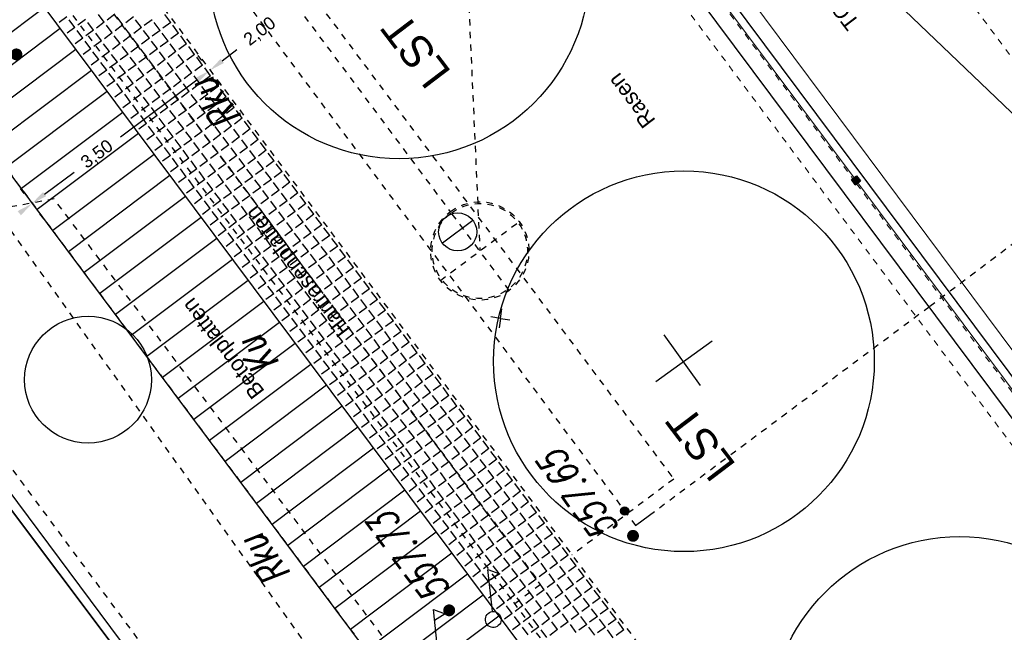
# Model space of a CAD drawing. Header units: metres. Extents: x 2 to 485, y 6 to 594.
# Tile 62 of 176: x 246.03 to 261.55, y 215.5 to 225.16. Entities that reach past the tile are written whole.
import ezdxf
from ezdxf.enums import TextEntityAlignment as Align

# ---------------------------------------------------------------- set-up
doc = ezdxf.new("R2010")
doc.units = ezdxf.units.M
doc.header["$LTSCALE"] = 0.0125
for name, pattern in [('237-14_Züricher Str._GL_3_RW_2014-11-28_bea$0$STRICHLINIE2', [9.525, 6.35, -3.175]), ('260241_A_bea$0$GESTRICHELT', [0.4, 0.2, -0.2]), ('260241_A_bea$0$PUNKTIERT', [0.2, 0, -0.2]), ('GESTRICHELT', [0.4, 0.2, -0.2]), ('GEWOFAG_Hof 3_141022_Grundriss_bea$0$AUSGEZOGEN', [0]), ('GEWOFAG_Hof 3_141022_Grundriss_bea$0$VERDECKT2_S2', [0.15, 0.1, -0.05])]:
    doc.linetypes.add(name, pattern=pattern)
for name, color, linetype in [('237-14_Züricher Str._GL_3_RW_2014-11-28_bea$0$_GRU_Regenwasser', 150, '237-14_Züricher Str._GL_3_RW_2014-11-28_bea$0$STRICHLINIE2'), ('237-14_Züricher Str._GL_3_RW_2014-11-28_bea$0$_GRU_Symbole', 51, 'Continuous'), ('260241_A_bea$0$B10_GEBAEUDE', 1, 'Continuous'), ('260241_A_bea$0$B13_GEB_ZUBEHOER', 12, 'Continuous'), ('260241_A_bea$0$B25_EINFASS_GEPKT', 7, '260241_A_bea$0$PUNKTIERT'), ('260241_A_bea$0$B28_VEINFASS_TXT', 5, 'Continuous'), ('260241_A_bea$0$B53_HAUPTHOEHEN', 4, 'Continuous'), ('260241_A_bea$0$B54_HOEHEN', 253, 'Continuous'), ('f_baum', 3, 'Continuous'), ('f_feuerwehr', 10, 'Continuous'), ('f_schraff', 251, 'Continuous'), ('f_text_100', 7, 'Continuous'), ('f_weg', 2, 'Continuous')]:
    doc.layers.add(name, color=color, linetype=linetype)
doc.layers.add('GEWOFAG_Hof 3_141022_Grundriss_bea$0$STANDARD', color=7, linetype='GEWOFAG_Hof 3_141022_Grundriss_bea$0$AUSGEZOGEN', lineweight=13)
doc.styles.add('260241_A_bea$0$ROMANS', font='ROMANS')
doc.styles.add('Arial', font='arial.ttf')

# ---------------------------------------------------------------- blocks, each defined once
blk = doc.blocks.new('GEWOFAG_Hof 3_141022_Grundriss_bea$0$COMPLEXOBJECT_25')
at = {"layer": 'GEWOFAG_Hof 3_141022_Grundriss_bea$0$STANDARD', "color": 250, "linetype": 'GEWOFAG_Hof 3_141022_Grundriss_bea$0$AUSGEZOGEN', "lineweight": 25}
for q in [(4462430.839, 5328249.15), (4462431.044, 5328249.095), (4462430.784, 5328248.945), (4462430.989, 5328248.89)]:
    blk.add_line((4462430.914, 5328249.02), q, dxfattribs=at)
blk = doc.blocks.new('260241_A_bea$0$HOEHENPKT_ZENTR')
at = {"const_width": 0.75}
blk.add_lwpolyline([(-0.375, 0, 1), (0.375, 0, 1)], format="xyb", close=True, dxfattribs=at)
blk = doc.blocks.new('260241_A_bea$0$Hoehenpunkt_einfach')
at = {"lineweight": -2}
blk.add_hatch(color=256, dxfattribs=at).paths.add_polyline_path([(0, 0.105, -1), (0, -0.105, -1)], flags=0)
blk.add_circle((0, 0), 0.105, dxfattribs=at)

msp = doc.modelspace()

# ---------------------------------------------------------------- hatches: boundary and pattern name
at = {"layer": 'GEWOFAG_Hof 3_141022_Grundriss_bea$0$STANDARD', "linetype": 'GEWOFAG_Hof 3_141022_Grundriss_bea$0$AUSGEZOGEN', "lineweight": 18}
msp.add_hatch(color=254, dxfattribs=at).paths.add_polyline_path([(259.198, 222.556), (259.278, 222.616), (259.218, 222.696), (259.138, 222.637)])

# ---------------------------------------------------------------- linework, layer by layer
at = {"color": 252}
for p, q in [((253.479, 215.835), (253.409, 216.494)), ((253.409, 216.494), (253.595, 216.425)), ((253.595, 216.425), (253.428, 216.319)), ((252.62, 215.202), (252.55, 215.861)), ((252.55, 215.861), (252.736, 215.792)), ((252.736, 215.792), (252.569, 215.686))]:
    msp.add_line(p, q, dxfattribs=at)
msp.add_ellipse((253.493, 215.703), major_axis=(0.0884, 0.0884), ratio=1, start_param=0.104596, end_param=6.387781, dxfattribs=at)
at = {"layer": '237-14_Züricher Str._GL_3_RW_2014-11-28_bea$0$_GRU_Regenwasser', "ltscale": 0.05}
for p, q in [((252.9, 229.96), (253.281, 221.512)), ((249.322, 226.813), (252.814, 222.131))]:
    msp.add_line(p, q, dxfattribs=at)
at = {"layer": '237-14_Züricher Str._GL_3_RW_2014-11-28_bea$0$_GRU_Symbole', "linetype": '237-14_Züricher Str._GL_3_RW_2014-11-28_bea$0$STRICHLINIE2', "ltscale": 0.05}
for p, q in [((253.744, 220.891), (252.817, 222.133)), ((252.66, 221.049), (253.902, 221.976))]:
    msp.add_line(p, q, dxfattribs=at)
at = {"layer": '237-14_Züricher Str._GL_3_RW_2014-11-28_bea$0$_GRU_Symbole'}
msp.add_line((253.172, 221.993), (252.691, 221.634), dxfattribs=at)
msp.add_circle((252.932, 221.813), 0.3, dxfattribs=at)
at = {"layer": '237-14_Züricher Str._GL_3_RW_2014-11-28_bea$0$_GRU_Symbole', "linetype": '237-14_Züricher Str._GL_3_RW_2014-11-28_bea$0$STRICHLINIE2', "ltscale": 0.05}
for major_axis, start_param, end_param in [((-0.698, 0.336), -0.48104, 5.802145), ((-0.501, 0.558), -0.090139, 6.193046)]:
    msp.add_ellipse((253.281, 221.512), major_axis=major_axis, ratio=1, start_param=start_param, end_param=end_param, dxfattribs=at)
at = {"layer": '260241_A_bea$0$B10_GEBAEUDE', "color": 7, "linetype": '260241_A_bea$0$GESTRICHELT'}
for p, q in [((245.17, 231.388), (255.735, 217.184)), ((260.371, 220.641), (269.125, 227.231)), ((255.952, 217.346), (260.371, 220.641))]:
    msp.add_line(p, q, dxfattribs=at)
at = {"layer": '260241_A_bea$0$B10_GEBAEUDE', "color": 7, "linetype": 'Continuous'}
msp.add_line((249.421, 212.743), (243.158, 221.069), dxfattribs=at)
at = {"layer": '260241_A_bea$0$B10_GEBAEUDE', "color": 252, "linetype": 'Continuous'}
msp.add_line((255.735, 217.184), (255.952, 217.346), dxfattribs=at)
at = {"layer": '260241_A_bea$0$B13_GEB_ZUBEHOER', "color": 7, "linetype": 'Continuous'}
msp.add_line((249.597, 212.724), (243.27, 221.209), dxfattribs=at)
at = {"layer": '260241_A_bea$0$B25_EINFASS_GEPKT', "color": 7, "linetype": '260241_A_bea$0$PUNKTIERT', "ltscale": 0.5}
for p, q in [((241.877, 232.77), (254.222, 216.282)), ((246.867, 225.222), (253.811, 215.974)), ((246.573, 222.332), (245.017, 222.045)), ((252.217, 214.814), (246.573, 222.332)), ((245.653, 222.163), (250.676, 215.12)), ((249.911, 212.673), (243.698, 221.067)), ((253.831, 215.956), (254.238, 216.261)), ((253.811, 215.974), (259.238, 208.692))]:
    msp.add_line(p, q, dxfattribs=at)
at = {"layer": 'f_baum', "ltscale": 0.5}
for p, q in [((256.757, 219.393), (256.187, 220.188)), ((256.052, 219.454), (256.942, 220.093))]:
    msp.add_line(p, q, dxfattribs=at)
for centre in [(252.01, 225.964), (256.497, 219.773), (260.842, 214.01)]:
    msp.add_circle(centre, 3, dxfattribs=at)
at = {"layer": 'f_baum'}
msp.add_circle((247.107, 219.483), 1, dxfattribs=at)
at = {"layer": 'f_feuerwehr', "linetype": 'GESTRICHELT'}
for p, q in [((248.708, 228.137), (256.336, 217.917)), ((246.387, 227.902), (260.831, 208.55)), ((244.3, 224.847), (258.562, 205.739)), ((256.336, 217.917), (254.733, 216.72))]:
    msp.add_line(p, q, dxfattribs=at)
at = {"layer": 'f_feuerwehr', "linetype": 'Continuous'}
for p, q in [((249.222, 224.508), (249.453, 224.685)), ((248.9, 224.514), (248.84, 224.594)), ((248.82, 224.204), (247.621, 223.306)), ((249.146, 224.197), (249.207, 224.118)), ((246.422, 222.408), (246.886, 222.755)), ((246.102, 222.418), (246.042, 222.498)), ((246.344, 222.099), (246.404, 222.019))]:
    msp.add_line(p, q, dxfattribs=at)
for points in [[(249.197, 224.541), (249.248, 224.475), (249.024, 224.356)], [(248.795, 224.237), (248.845, 224.17), (249.02, 224.354)], [(246.397, 222.441), (246.447, 222.375), (246.222, 222.258)], [(245.998, 222.14), (246.049, 222.074), (246.223, 222.258)]]:
    msp.add_solid(points, dxfattribs=at)
at = {"layer": 'f_schraff', "linetype": 'Continuous'}
for p, q in [((246.421, 225.349), (242.284, 222.241)), ((246.775, 225.203), (246.653, 225.111)), ((246.9, 225.035), (246.809, 225.157)), ((247.068, 225.16), (246.946, 225.069)), ((247.362, 225.117), (247.27, 225.239)), ((247.529, 225.243), (247.407, 225.151)), ((247.655, 225.075), (247.564, 225.197)), ((247.823, 225.2), (247.701, 225.109)), ((247.948, 225.032), (247.857, 225.154)), ((248.116, 225.157), (247.994, 225.066)), ((248.409, 225.115), (248.318, 225.237)), ((246.668, 225.018), (242.531, 221.91)), ((246.9, 225.035), (246.778, 224.944)), ((247.026, 224.867), (246.935, 224.989)), ((247.194, 224.992), (247.071, 224.901)), ((247.194, 224.992), (247.102, 225.114)), ((247.362, 225.117), (247.239, 225.026)), ((247.487, 224.949), (247.396, 225.072)), ((247.655, 225.075), (247.533, 224.984)), ((247.78, 224.907), (247.689, 225.029)), ((247.948, 225.032), (247.826, 224.941)), ((248.073, 224.864), (247.982, 224.986)), ((248.241, 224.989), (248.119, 224.898)), ((248.241, 224.989), (248.15, 225.112)), ((248.409, 225.115), (248.287, 225.024)), ((248.535, 224.947), (248.443, 225.069)), ((247.026, 224.867), (246.903, 224.776)), ((247.319, 224.824), (247.197, 224.733)), ((247.319, 224.824), (247.228, 224.946)), ((247.487, 224.949), (247.365, 224.858)), ((247.612, 224.781), (247.521, 224.904)), ((247.78, 224.907), (247.658, 224.816)), ((247.905, 224.739), (247.814, 224.861)), ((248.073, 224.864), (247.951, 224.773)), ((248.367, 224.821), (248.276, 224.944)), ((248.535, 224.947), (248.412, 224.856)), ((248.66, 224.779), (248.569, 224.901)), ((246.915, 224.687), (242.778, 221.58)), ((247.151, 224.699), (247.029, 224.608)), ((247.151, 224.699), (247.06, 224.821)), ((247.444, 224.656), (247.353, 224.778)), ((247.612, 224.781), (247.49, 224.69)), ((247.737, 224.613), (247.646, 224.736)), ((247.905, 224.739), (247.783, 224.648)), ((248.031, 224.571), (247.94, 224.693)), ((248.199, 224.696), (248.077, 224.605)), ((248.199, 224.696), (248.108, 224.818)), ((248.367, 224.821), (248.245, 224.73)), ((248.492, 224.654), (248.401, 224.776)), ((248.66, 224.779), (248.538, 224.688)), ((248.785, 224.611), (248.694, 224.733)), ((247.276, 224.531), (247.154, 224.44)), ((247.276, 224.531), (247.185, 224.653)), ((247.444, 224.656), (247.322, 224.565)), ((247.57, 224.488), (247.478, 224.61)), ((247.737, 224.613), (247.615, 224.522)), ((247.863, 224.446), (247.772, 224.568)), ((248.031, 224.571), (247.909, 224.48)), ((248.156, 224.403), (248.065, 224.525)), ((248.324, 224.528), (248.202, 224.437)), ((248.324, 224.528), (248.233, 224.65)), ((248.492, 224.654), (248.37, 224.562)), ((248.617, 224.486), (248.526, 224.608)), ((248.785, 224.611), (248.663, 224.52)), ((248.911, 224.443), (248.819, 224.565)), ((247.402, 224.363), (247.279, 224.272)), ((247.402, 224.363), (247.31, 224.485)), ((247.57, 224.488), (247.447, 224.397)), ((247.695, 224.32), (247.604, 224.442)), ((247.863, 224.446), (247.741, 224.354)), ((247.988, 224.278), (247.897, 224.4)), ((248.156, 224.403), (248.034, 224.312)), ((248.281, 224.235), (248.19, 224.357)), ((248.449, 224.36), (248.327, 224.269)), ((248.449, 224.36), (248.358, 224.482)), ((248.617, 224.486), (248.495, 224.394)), ((248.743, 224.318), (248.651, 224.44)), ((248.911, 224.443), (248.788, 224.352)), ((249.036, 224.275), (248.945, 224.397)), ((247.162, 224.356), (243.025, 221.249)), ((247.527, 224.195), (247.436, 224.317)), ((247.695, 224.32), (247.573, 224.229)), ((247.82, 224.152), (247.729, 224.274)), ((247.988, 224.278), (247.866, 224.186)), ((248.113, 224.11), (248.022, 224.232)), ((248.281, 224.235), (248.159, 224.144)), ((248.575, 224.192), (248.484, 224.314)), ((248.743, 224.318), (248.62, 224.226)), ((248.868, 224.15), (248.777, 224.272)), ((249.036, 224.275), (248.914, 224.184)), ((249.161, 224.107), (249.07, 224.229)), ((247.527, 224.195), (247.405, 224.104)), ((247.652, 224.027), (247.561, 224.149)), ((247.82, 224.152), (247.698, 224.061)), ((247.945, 223.984), (247.854, 224.106)), ((248.113, 224.11), (247.991, 224.018)), ((248.239, 223.942), (248.148, 224.064)), ((248.407, 224.067), (248.285, 223.976)), ((248.407, 224.067), (248.316, 224.189)), ((248.575, 224.192), (248.452, 224.101)), ((248.7, 224.024), (248.609, 224.146)), ((248.868, 224.15), (248.746, 224.059)), ((248.993, 223.982), (248.902, 224.104)), ((249.161, 224.107), (249.039, 224.016)), ((249.286, 223.939), (249.195, 224.061)), ((247.409, 224.026), (243.272, 220.918)), ((247.652, 224.027), (247.53, 223.936)), ((247.778, 223.859), (247.686, 223.981)), ((247.945, 223.984), (247.823, 223.893)), ((248.071, 223.816), (247.98, 223.938)), ((248.239, 223.942), (248.117, 223.851)), ((248.364, 223.774), (248.273, 223.896)), ((248.532, 223.899), (248.41, 223.808)), ((248.532, 223.899), (248.441, 224.021)), ((248.7, 224.024), (248.578, 223.933)), ((248.825, 223.856), (248.734, 223.979)), ((248.993, 223.982), (248.871, 223.891)), ((249.119, 223.814), (249.027, 223.936)), ((249.286, 223.939), (249.164, 223.848)), ((249.412, 223.771), (249.321, 223.893)), ((247.778, 223.859), (247.655, 223.768)), ((247.903, 223.691), (247.812, 223.813)), ((248.071, 223.816), (247.949, 223.725)), ((248.196, 223.648), (248.105, 223.771)), ((248.364, 223.774), (248.242, 223.683)), ((248.657, 223.731), (248.566, 223.853)), ((248.825, 223.856), (248.703, 223.765)), ((248.951, 223.688), (248.859, 223.811)), ((249.119, 223.814), (248.996, 223.723)), ((249.244, 223.646), (249.153, 223.768)), ((249.412, 223.771), (249.29, 223.68)), ((247.656, 223.695), (246.057, 222.494)), ((247.903, 223.691), (247.781, 223.6)), ((248.028, 223.523), (247.937, 223.645)), ((248.196, 223.648), (248.074, 223.557)), ((248.321, 223.48), (248.23, 223.603)), ((248.489, 223.606), (248.367, 223.515)), ((248.489, 223.606), (248.398, 223.728)), ((248.657, 223.731), (248.535, 223.64)), ((248.783, 223.563), (248.691, 223.685)), ((248.951, 223.688), (248.828, 223.597)), ((249.076, 223.52), (248.985, 223.643)), ((249.244, 223.646), (249.122, 223.555)), ((249.369, 223.478), (249.278, 223.6)), ((249.537, 223.603), (249.415, 223.512)), ((249.537, 223.603), (249.446, 223.725)), ((248.028, 223.523), (247.906, 223.432)), ((248.153, 223.355), (248.062, 223.477)), ((248.321, 223.48), (248.199, 223.389)), ((248.447, 223.312), (248.356, 223.435)), ((248.615, 223.438), (248.493, 223.347)), ((248.615, 223.438), (248.524, 223.56)), ((248.783, 223.563), (248.66, 223.472)), ((248.908, 223.395), (248.817, 223.517)), ((249.076, 223.52), (248.954, 223.429)), ((249.201, 223.353), (249.11, 223.475)), ((249.369, 223.478), (249.247, 223.387)), ((249.494, 223.31), (249.403, 223.432)), ((249.662, 223.435), (249.54, 223.344)), ((249.662, 223.435), (249.571, 223.557)), ((247.903, 223.364), (246.303, 222.163)), ((248.153, 223.355), (248.031, 223.264)), ((248.279, 223.187), (248.188, 223.309)), ((248.447, 223.312), (248.325, 223.221)), ((248.74, 223.27), (248.649, 223.392)), ((248.908, 223.395), (248.786, 223.304)), ((249.033, 223.227), (248.942, 223.349)), ((249.201, 223.353), (249.079, 223.261)), ((249.327, 223.185), (249.235, 223.307)), ((249.494, 223.31), (249.372, 223.219)), ((249.788, 223.267), (249.697, 223.389)), ((248.279, 223.187), (248.157, 223.096)), ((248.404, 223.019), (248.313, 223.141)), ((248.572, 223.145), (248.45, 223.053)), ((248.572, 223.145), (248.481, 223.267)), ((248.74, 223.27), (248.618, 223.179)), ((248.865, 223.102), (248.774, 223.224)), ((249.033, 223.227), (248.911, 223.136)), ((249.159, 223.059), (249.067, 223.181)), ((249.327, 223.185), (249.204, 223.093)), ((249.452, 223.017), (249.361, 223.139)), ((249.62, 223.142), (249.498, 223.051)), ((249.62, 223.142), (249.529, 223.264)), ((249.788, 223.267), (249.666, 223.176)), ((249.913, 223.099), (249.822, 223.221)), ((248.149, 223.033), (246.55, 221.832)), ((248.404, 223.019), (248.282, 222.928)), ((248.529, 222.851), (248.438, 222.973)), ((248.697, 222.977), (248.575, 222.885)), ((248.697, 222.977), (248.606, 223.099)), ((248.865, 223.102), (248.743, 223.011)), ((248.991, 222.934), (248.899, 223.056)), ((249.159, 223.059), (249.036, 222.968)), ((249.284, 222.891), (249.193, 223.013)), ((249.452, 223.017), (249.33, 222.925)), ((249.577, 222.849), (249.486, 222.971)), ((249.745, 222.974), (249.623, 222.883)), ((249.745, 222.974), (249.654, 223.096)), ((249.913, 223.099), (249.791, 223.008)), ((250.038, 222.931), (249.947, 223.053)), ((248.529, 222.851), (248.407, 222.76)), ((248.655, 222.683), (248.564, 222.805)), ((248.823, 222.809), (248.701, 222.717)), ((248.823, 222.809), (248.732, 222.931)), ((248.991, 222.934), (248.868, 222.843)), ((249.116, 222.766), (249.025, 222.888)), ((249.284, 222.891), (249.162, 222.8)), ((249.409, 222.723), (249.318, 222.846)), ((249.577, 222.849), (249.455, 222.758)), ((249.87, 222.806), (249.748, 222.715)), ((249.87, 222.806), (249.779, 222.928)), ((250.038, 222.931), (249.916, 222.84)), ((250.164, 222.763), (250.073, 222.886)), ((248.396, 222.702), (246.797, 221.501)), ((248.655, 222.683), (248.533, 222.592)), ((248.948, 222.641), (248.857, 222.763)), ((249.116, 222.766), (248.994, 222.675)), ((249.241, 222.598), (249.15, 222.72)), ((249.409, 222.723), (249.287, 222.632)), ((249.535, 222.555), (249.443, 222.678)), ((249.702, 222.681), (249.58, 222.59)), ((249.702, 222.681), (249.611, 222.803)), ((249.996, 222.638), (249.905, 222.76)), ((250.164, 222.763), (250.042, 222.672)), ((250.289, 222.595), (250.198, 222.718)), ((248.78, 222.515), (248.658, 222.424)), ((248.78, 222.515), (248.689, 222.638)), ((248.948, 222.641), (248.826, 222.55)), ((249.073, 222.473), (248.982, 222.595)), ((249.241, 222.598), (249.119, 222.507)), ((249.367, 222.43), (249.275, 222.552)), ((249.535, 222.555), (249.412, 222.464)), ((249.66, 222.387), (249.569, 222.51)), ((249.828, 222.513), (249.706, 222.422)), ((249.828, 222.513), (249.737, 222.635)), ((249.996, 222.638), (249.874, 222.547)), ((250.121, 222.47), (250.03, 222.592)), ((250.289, 222.595), (250.167, 222.504)), ((250.414, 222.427), (250.323, 222.55)), ((248.643, 222.372), (247.044, 221.171)), ((248.905, 222.347), (248.783, 222.256)), ((248.905, 222.347), (248.814, 222.47)), ((249.073, 222.473), (248.951, 222.382)), ((249.199, 222.305), (249.107, 222.427)), ((249.367, 222.43), (249.244, 222.339)), ((249.492, 222.262), (249.401, 222.384)), ((249.66, 222.387), (249.538, 222.296)), ((249.785, 222.22), (249.694, 222.342)), ((249.953, 222.345), (249.831, 222.254)), ((249.953, 222.345), (249.862, 222.467)), ((250.121, 222.47), (249.999, 222.379)), ((250.246, 222.302), (250.155, 222.424)), ((250.414, 222.427), (250.292, 222.336)), ((250.54, 222.26), (250.448, 222.382)), ((249.031, 222.179), (248.94, 222.302)), ((249.199, 222.305), (249.076, 222.214)), ((249.324, 222.137), (249.233, 222.259)), ((249.492, 222.262), (249.37, 222.171)), ((249.617, 222.094), (249.526, 222.216)), ((249.785, 222.22), (249.663, 222.128)), ((250.078, 222.177), (249.987, 222.299)), ((250.246, 222.302), (250.124, 222.211)), ((250.372, 222.134), (250.281, 222.256)), ((250.54, 222.26), (250.417, 222.168)), ((250.665, 222.092), (250.574, 222.214)), ((248.89, 222.041), (247.291, 220.84)), ((249.031, 222.179), (248.909, 222.088)), ((249.156, 222.012), (249.065, 222.134)), ((249.324, 222.137), (249.202, 222.046)), ((249.449, 221.969), (249.358, 222.091)), ((249.617, 222.094), (249.495, 222.003)), ((249.742, 221.926), (249.651, 222.048)), ((249.91, 222.052), (249.788, 221.96)), ((249.91, 222.052), (249.819, 222.174)), ((250.078, 222.177), (249.956, 222.086)), ((250.204, 222.009), (250.113, 222.131)), ((250.372, 222.134), (250.25, 222.043)), ((250.497, 221.966), (250.406, 222.088)), ((250.665, 222.092), (250.543, 222)), ((250.79, 221.924), (250.699, 222.046)), ((249.156, 222.012), (249.034, 221.92)), ((249.281, 221.844), (249.19, 221.966)), ((249.449, 221.969), (249.327, 221.878)), ((249.575, 221.801), (249.483, 221.923)), ((249.742, 221.926), (249.62, 221.835)), ((249.868, 221.758), (249.777, 221.88)), ((250.036, 221.884), (249.914, 221.792)), ((250.036, 221.884), (249.945, 222.006)), ((250.204, 222.009), (250.082, 221.918)), ((250.329, 221.841), (250.238, 221.963)), ((250.497, 221.966), (250.375, 221.875)), ((250.622, 221.798), (250.531, 221.92)), ((250.79, 221.924), (250.668, 221.832)), ((250.916, 221.756), (250.824, 221.878)), ((249.281, 221.844), (249.159, 221.752)), ((249.407, 221.676), (249.315, 221.798)), ((249.575, 221.801), (249.452, 221.71)), ((249.7, 221.633), (249.609, 221.755)), ((249.868, 221.758), (249.746, 221.667)), ((250.161, 221.716), (250.07, 221.838)), ((250.329, 221.841), (250.207, 221.75)), ((250.454, 221.673), (250.363, 221.795)), ((250.622, 221.798), (250.5, 221.707)), ((250.748, 221.63), (250.656, 221.753)), ((250.916, 221.756), (250.793, 221.665)), ((249.137, 221.71), (247.538, 220.509)), ((249.407, 221.676), (249.284, 221.584)), ((249.532, 221.508), (249.441, 221.63)), ((249.7, 221.633), (249.578, 221.542)), ((249.825, 221.465), (249.734, 221.587)), ((249.993, 221.59), (249.871, 221.499)), ((249.993, 221.59), (249.902, 221.712)), ((250.161, 221.716), (250.039, 221.625)), ((250.286, 221.548), (250.195, 221.67)), ((250.454, 221.673), (250.332, 221.582)), ((250.58, 221.505), (250.489, 221.627)), ((250.748, 221.63), (250.625, 221.539)), ((250.873, 221.462), (250.782, 221.585)), ((251.041, 221.588), (250.919, 221.497)), ((251.041, 221.588), (250.95, 221.71)), ((249.532, 221.508), (249.41, 221.417)), ((249.657, 221.34), (249.566, 221.462)), ((249.825, 221.465), (249.703, 221.374)), ((249.95, 221.297), (249.859, 221.419)), ((250.118, 221.422), (249.996, 221.331)), ((250.118, 221.422), (250.027, 221.545)), ((250.286, 221.548), (250.164, 221.457)), ((250.412, 221.38), (250.321, 221.502)), ((250.58, 221.505), (250.458, 221.414)), ((250.705, 221.337), (250.614, 221.459)), ((250.873, 221.462), (250.751, 221.371)), ((250.998, 221.294), (250.907, 221.417)), ((251.166, 221.42), (251.044, 221.329)), ((251.166, 221.42), (251.075, 221.542)), ((249.384, 221.379), (247.785, 220.178)), ((249.657, 221.34), (249.535, 221.249)), ((249.783, 221.172), (249.691, 221.294)), ((249.95, 221.297), (249.828, 221.206)), ((250.244, 221.254), (250.122, 221.163)), ((250.244, 221.254), (250.153, 221.377)), ((250.412, 221.38), (250.29, 221.289)), ((250.537, 221.212), (250.446, 221.334)), ((250.705, 221.337), (250.583, 221.246)), ((250.83, 221.169), (250.739, 221.291)), ((250.998, 221.294), (250.876, 221.203)), ((251.291, 221.252), (251.2, 221.374)), ((249.783, 221.172), (249.66, 221.081)), ((249.908, 221.004), (249.817, 221.126)), ((250.076, 221.129), (249.954, 221.038)), ((250.076, 221.129), (249.985, 221.251)), ((250.369, 221.086), (250.278, 221.209)), ((250.537, 221.212), (250.415, 221.121)), ((250.662, 221.044), (250.571, 221.166)), ((250.83, 221.169), (250.708, 221.078)), ((250.956, 221.001), (250.864, 221.123)), ((251.124, 221.127), (251.001, 221.035)), ((251.124, 221.127), (251.032, 221.249)), ((251.291, 221.252), (251.169, 221.161)), ((251.417, 221.084), (251.326, 221.206)), ((249.631, 221.049), (248.032, 219.847)), ((249.908, 221.004), (249.786, 220.913)), ((250.033, 220.836), (249.942, 220.958)), ((250.201, 220.961), (250.079, 220.87)), ((250.201, 220.961), (250.11, 221.083)), ((250.369, 221.086), (250.247, 220.995)), ((250.494, 220.919), (250.403, 221.041)), ((250.662, 221.044), (250.54, 220.953)), ((250.788, 220.876), (250.697, 220.998)), ((250.956, 221.001), (250.833, 220.91)), ((251.081, 220.833), (250.99, 220.955)), ((251.249, 220.959), (251.127, 220.867)), ((251.249, 220.959), (251.158, 221.081)), ((251.417, 221.084), (251.295, 220.993)), ((251.542, 220.916), (251.451, 221.038)), ((250.033, 220.836), (249.911, 220.745)), ((250.158, 220.668), (250.067, 220.79)), ((250.326, 220.793), (250.204, 220.702)), ((250.326, 220.793), (250.235, 220.915)), ((250.494, 220.919), (250.372, 220.827)), ((250.62, 220.751), (250.529, 220.873)), ((250.788, 220.876), (250.665, 220.785)), ((250.913, 220.708), (250.822, 220.83)), ((251.081, 220.833), (250.959, 220.742)), ((251.374, 220.791), (251.252, 220.699)), ((251.374, 220.791), (251.283, 220.913)), ((251.542, 220.916), (251.42, 220.825)), ((251.667, 220.748), (251.576, 220.87)), ((249.878, 220.718), (248.278, 219.517)), ((250.158, 220.668), (250.036, 220.577)), ((250.452, 220.625), (250.361, 220.747)), ((250.62, 220.751), (250.498, 220.659)), ((250.745, 220.583), (250.654, 220.705)), ((250.913, 220.708), (250.791, 220.617)), ((251.038, 220.54), (250.947, 220.662)), ((251.206, 220.665), (251.084, 220.574)), ((251.206, 220.665), (251.115, 220.787)), ((251.499, 220.623), (251.408, 220.745)), ((251.667, 220.748), (251.545, 220.657)), ((251.793, 220.58), (251.702, 220.702)), ((250.284, 220.5), (250.162, 220.409)), ((250.284, 220.5), (250.193, 220.622)), ((250.452, 220.625), (250.33, 220.534)), ((250.577, 220.457), (250.486, 220.579)), ((250.745, 220.583), (250.623, 220.491)), ((250.87, 220.415), (250.779, 220.537)), ((251.038, 220.54), (250.916, 220.449)), ((251.164, 220.372), (251.072, 220.494)), ((251.332, 220.497), (251.209, 220.406)), ((251.332, 220.497), (251.24, 220.619)), ((251.499, 220.623), (251.377, 220.532)), ((251.625, 220.455), (251.534, 220.577)), ((251.793, 220.58), (251.671, 220.489)), ((251.918, 220.412), (251.827, 220.534)), ((250.124, 220.387), (248.525, 219.186)), ((250.409, 220.332), (250.287, 220.241)), ((250.409, 220.332), (250.318, 220.454)), ((250.577, 220.457), (250.455, 220.366)), ((250.702, 220.289), (250.611, 220.412)), ((250.87, 220.415), (250.748, 220.324)), ((250.996, 220.247), (250.904, 220.369)), ((251.164, 220.372), (251.041, 220.281)), ((251.289, 220.204), (251.198, 220.326)), ((251.457, 220.329), (251.335, 220.238)), ((251.457, 220.329), (251.366, 220.452)), ((251.625, 220.455), (251.503, 220.364)), ((251.75, 220.287), (251.659, 220.409)), ((251.918, 220.412), (251.796, 220.321)), ((252.043, 220.244), (251.952, 220.366)), ((250.534, 220.164), (250.443, 220.286)), ((250.702, 220.289), (250.58, 220.198)), ((250.828, 220.121), (250.737, 220.244)), ((250.996, 220.247), (250.873, 220.156)), ((251.121, 220.079), (251.03, 220.201)), ((251.289, 220.204), (251.167, 220.113)), ((251.582, 220.161), (251.491, 220.284)), ((251.75, 220.287), (251.628, 220.196)), ((251.875, 220.119), (251.784, 220.241)), ((252.043, 220.244), (251.921, 220.153)), ((252.169, 220.076), (252.078, 220.198)), ((250.371, 220.056), (248.772, 218.855)), ((250.534, 220.164), (250.412, 220.073)), ((250.66, 219.996), (250.569, 220.118)), ((250.828, 220.121), (250.706, 220.03)), ((250.953, 219.953), (250.862, 220.076)), ((251.121, 220.079), (250.999, 219.988)), ((251.246, 219.911), (251.155, 220.033)), ((251.414, 220.036), (251.292, 219.945)), ((251.414, 220.036), (251.323, 220.158)), ((251.582, 220.161), (251.46, 220.07)), ((251.707, 219.993), (251.616, 220.116)), ((251.875, 220.119), (251.753, 220.028)), ((252.001, 219.951), (251.91, 220.073)), ((252.169, 220.076), (252.047, 219.985)), ((252.294, 219.908), (252.203, 220.03)), ((250.66, 219.996), (250.538, 219.905)), ((250.785, 219.828), (250.694, 219.95)), ((250.953, 219.953), (250.831, 219.862)), ((251.078, 219.786), (250.987, 219.908)), ((251.246, 219.911), (251.124, 219.82)), ((251.372, 219.743), (251.28, 219.865)), ((251.54, 219.868), (251.417, 219.777)), ((251.54, 219.868), (251.448, 219.99)), ((251.707, 219.993), (251.585, 219.902)), ((251.833, 219.826), (251.742, 219.948)), ((252.001, 219.951), (251.879, 219.86)), ((252.126, 219.783), (252.035, 219.905)), ((252.294, 219.908), (252.172, 219.817)), ((252.419, 219.74), (252.328, 219.862)), ((250.618, 219.725), (249.019, 218.524)), ((250.785, 219.828), (250.663, 219.737)), ((250.91, 219.66), (250.819, 219.782)), ((251.078, 219.786), (250.956, 219.694)), ((251.204, 219.618), (251.112, 219.74)), ((251.372, 219.743), (251.249, 219.652)), ((251.665, 219.7), (251.574, 219.822)), ((251.833, 219.826), (251.711, 219.734)), ((251.958, 219.658), (251.867, 219.78)), ((252.126, 219.783), (252.004, 219.692)), ((252.251, 219.615), (252.16, 219.737)), ((252.419, 219.74), (252.297, 219.649)), ((250.91, 219.66), (250.788, 219.569)), ((251.036, 219.492), (250.945, 219.614)), ((251.204, 219.618), (251.081, 219.526)), ((251.329, 219.45), (251.238, 219.572)), ((251.497, 219.575), (251.375, 219.484)), ((251.497, 219.575), (251.406, 219.697)), ((251.665, 219.7), (251.543, 219.609)), ((251.79, 219.532), (251.699, 219.654)), ((251.958, 219.658), (251.836, 219.566)), ((252.083, 219.49), (251.992, 219.612)), ((252.251, 219.615), (252.129, 219.524)), ((252.377, 219.447), (252.286, 219.569)), ((252.545, 219.572), (252.422, 219.481)), ((252.545, 219.572), (252.453, 219.694)), ((250.865, 219.395), (249.266, 218.194)), ((251.036, 219.492), (250.914, 219.401)), ((251.161, 219.324), (251.07, 219.446)), ((251.329, 219.45), (251.207, 219.358)), ((251.454, 219.282), (251.363, 219.404)), ((251.622, 219.407), (251.5, 219.316)), ((251.622, 219.407), (251.531, 219.529)), ((251.79, 219.532), (251.668, 219.441)), ((251.915, 219.364), (251.824, 219.486)), ((252.083, 219.49), (251.961, 219.398)), ((252.209, 219.322), (252.118, 219.444)), ((252.377, 219.447), (252.255, 219.356)), ((252.502, 219.279), (252.411, 219.401)), ((252.67, 219.404), (252.548, 219.313)), ((252.67, 219.404), (252.579, 219.527)), ((251.161, 219.324), (251.039, 219.233)), ((251.286, 219.156), (251.195, 219.278)), ((251.454, 219.282), (251.332, 219.191)), ((251.748, 219.239), (251.625, 219.148)), ((251.748, 219.239), (251.656, 219.361)), ((251.915, 219.364), (251.793, 219.273)), ((252.041, 219.196), (251.95, 219.319)), ((252.209, 219.322), (252.087, 219.231)), ((252.334, 219.154), (252.243, 219.276)), ((252.502, 219.279), (252.38, 219.188)), ((252.795, 219.236), (252.704, 219.359)), ((251.286, 219.156), (251.164, 219.065)), ((251.412, 218.988), (251.32, 219.111)), ((251.58, 219.114), (251.457, 219.023)), ((251.58, 219.114), (251.488, 219.236)), ((251.873, 219.071), (251.782, 219.193)), ((252.041, 219.196), (251.919, 219.105)), ((252.166, 219.028), (252.075, 219.151)), ((252.334, 219.154), (252.212, 219.063)), ((252.459, 218.986), (252.368, 219.108)), ((252.627, 219.111), (252.505, 219.02)), ((252.627, 219.111), (252.536, 219.233)), ((252.795, 219.236), (252.673, 219.145)), ((252.921, 219.068), (252.829, 219.191)), ((251.112, 219.064), (249.513, 217.863)), ((251.412, 218.988), (251.289, 218.897)), ((251.537, 218.82), (251.446, 218.943)), ((251.705, 218.946), (251.583, 218.855)), ((251.705, 218.946), (251.614, 219.068)), ((251.873, 219.071), (251.751, 218.98)), ((251.998, 218.903), (251.907, 219.025)), ((252.166, 219.028), (252.044, 218.937)), ((252.291, 218.86), (252.2, 218.983)), ((252.459, 218.986), (252.337, 218.895)), ((252.585, 218.818), (252.494, 218.94)), ((252.753, 218.943), (252.63, 218.852)), ((252.753, 218.943), (252.661, 219.065)), ((252.921, 219.068), (252.798, 218.977)), ((253.046, 218.901), (252.955, 219.023)), ((251.537, 218.82), (251.415, 218.729)), ((251.662, 218.652), (251.571, 218.775)), ((251.83, 218.778), (251.708, 218.687)), ((251.83, 218.778), (251.739, 218.9)), ((251.998, 218.903), (251.876, 218.812)), ((252.123, 218.735), (252.032, 218.857)), ((252.291, 218.86), (252.169, 218.769)), ((252.417, 218.693), (252.326, 218.815)), ((252.585, 218.818), (252.463, 218.727)), ((252.71, 218.65), (252.619, 218.772)), ((252.878, 218.775), (252.756, 218.684)), ((252.878, 218.775), (252.787, 218.897)), ((253.046, 218.901), (252.924, 218.809)), ((253.171, 218.733), (253.08, 218.855)), ((251.359, 218.733), (249.76, 217.532)), ((251.662, 218.652), (251.54, 218.561)), ((251.955, 218.61), (251.864, 218.732)), ((252.123, 218.735), (252.001, 218.644)), ((252.249, 218.567), (252.158, 218.689)), ((252.417, 218.693), (252.295, 218.601)), ((252.542, 218.525), (252.451, 218.647)), ((252.71, 218.65), (252.588, 218.559)), ((253.003, 218.607), (252.912, 218.729)), ((253.171, 218.733), (253.049, 218.641)), ((253.297, 218.565), (253.205, 218.687)), ((251.788, 218.485), (251.665, 218.393)), ((251.788, 218.485), (251.696, 218.607)), ((251.955, 218.61), (251.833, 218.519)), ((252.081, 218.442), (251.99, 218.564)), ((252.249, 218.567), (252.127, 218.476)), ((252.374, 218.399), (252.283, 218.521)), ((252.542, 218.525), (252.42, 218.433)), ((252.667, 218.357), (252.576, 218.479)), ((252.835, 218.482), (252.713, 218.391)), ((252.835, 218.482), (252.744, 218.604)), ((253.003, 218.607), (252.881, 218.516)), ((253.129, 218.439), (253.037, 218.561)), ((253.297, 218.565), (253.174, 218.473)), ((253.422, 218.397), (253.331, 218.519)), ((251.606, 218.402), (250.007, 217.201)), ((251.913, 218.317), (251.791, 218.225)), ((251.913, 218.317), (251.822, 218.439)), ((252.081, 218.442), (251.959, 218.351)), ((252.206, 218.274), (252.115, 218.396)), ((252.374, 218.399), (252.252, 218.308)), ((252.499, 218.231), (252.408, 218.353)), ((252.667, 218.357), (252.545, 218.265)), ((252.793, 218.189), (252.702, 218.311)), ((252.961, 218.314), (252.838, 218.223)), ((252.961, 218.314), (252.869, 218.436)), ((253.129, 218.439), (253.006, 218.348)), ((253.254, 218.271), (253.163, 218.393)), ((253.422, 218.397), (253.3, 218.306)), ((253.547, 218.229), (253.456, 218.351)), ((252.038, 218.149), (251.947, 218.271)), ((252.206, 218.274), (252.084, 218.183)), ((252.331, 218.106), (252.24, 218.228)), ((252.499, 218.231), (252.377, 218.14)), ((252.625, 218.063), (252.534, 218.185)), ((252.793, 218.189), (252.671, 218.098)), ((253.086, 218.146), (252.995, 218.268)), ((253.254, 218.271), (253.132, 218.18)), ((253.379, 218.103), (253.288, 218.226)), ((253.547, 218.229), (253.425, 218.138)), ((253.672, 218.061), (253.581, 218.183)), ((251.853, 218.072), (250.254, 216.87)), ((252.038, 218.149), (251.916, 218.057)), ((252.163, 217.981), (252.072, 218.103)), ((252.331, 218.106), (252.209, 218.015)), ((252.457, 217.938), (252.366, 218.06)), ((252.625, 218.063), (252.503, 217.972)), ((252.75, 217.895), (252.659, 218.018)), ((252.918, 218.021), (252.796, 217.93)), ((252.918, 218.021), (252.827, 218.143)), ((253.086, 218.146), (252.964, 218.055)), ((253.211, 217.978), (253.12, 218.1)), ((253.379, 218.103), (253.257, 218.012)), ((253.504, 217.935), (253.413, 218.058)), ((253.672, 218.061), (253.55, 217.97)), ((253.798, 217.893), (253.707, 218.015)), ((252.163, 217.981), (252.041, 217.89)), ((252.289, 217.813), (252.198, 217.935)), ((252.457, 217.938), (252.335, 217.847)), ((252.582, 217.77), (252.491, 217.892)), ((252.75, 217.895), (252.628, 217.804)), ((252.875, 217.727), (252.784, 217.85)), ((253.043, 217.853), (252.921, 217.762)), ((253.043, 217.853), (252.952, 217.975)), ((253.211, 217.978), (253.089, 217.887)), ((253.337, 217.81), (253.245, 217.932)), ((253.504, 217.935), (253.382, 217.844)), ((253.63, 217.767), (253.539, 217.89)), ((253.798, 217.893), (253.676, 217.802)), ((253.923, 217.725), (253.832, 217.847)), ((252.1, 217.741), (250.5, 216.54)), ((252.289, 217.813), (252.167, 217.722)), ((252.414, 217.645), (252.323, 217.767)), ((252.582, 217.77), (252.46, 217.679)), ((252.707, 217.602), (252.616, 217.724)), ((252.875, 217.727), (252.753, 217.636)), ((253.169, 217.685), (253.077, 217.807)), ((253.337, 217.81), (253.214, 217.719)), ((253.462, 217.642), (253.371, 217.764)), ((253.63, 217.767), (253.508, 217.676)), ((253.755, 217.6), (253.664, 217.722)), ((253.923, 217.725), (253.801, 217.634)), ((252.414, 217.645), (252.292, 217.554)), ((252.539, 217.477), (252.448, 217.599)), ((252.707, 217.602), (252.585, 217.511)), ((252.833, 217.434), (252.742, 217.556)), ((253.001, 217.559), (252.878, 217.468)), ((253.001, 217.559), (252.91, 217.682)), ((253.169, 217.685), (253.046, 217.594)), ((253.294, 217.517), (253.203, 217.639)), ((253.462, 217.642), (253.34, 217.551)), ((253.587, 217.474), (253.496, 217.596)), ((253.755, 217.6), (253.633, 217.508)), ((253.88, 217.432), (253.789, 217.554)), ((254.048, 217.557), (253.926, 217.466)), ((254.048, 217.557), (253.957, 217.679)), ((252.346, 217.41), (250.747, 216.209)), ((252.539, 217.477), (252.417, 217.386)), ((252.665, 217.309), (252.574, 217.431)), ((252.833, 217.434), (252.711, 217.343)), ((252.958, 217.266), (252.867, 217.388)), ((253.126, 217.392), (253.004, 217.3)), ((253.126, 217.392), (253.035, 217.514)), ((253.294, 217.517), (253.172, 217.426)), ((253.419, 217.349), (253.328, 217.471)), ((253.587, 217.474), (253.465, 217.383)), ((253.712, 217.306), (253.621, 217.428)), ((253.88, 217.432), (253.758, 217.34)), ((254.006, 217.264), (253.915, 217.386)), ((254.174, 217.389), (254.052, 217.298)), ((254.174, 217.389), (254.083, 217.511)), ((252.665, 217.309), (252.543, 217.218)), ((252.79, 217.141), (252.699, 217.263)), ((252.958, 217.266), (252.836, 217.175)), ((253.083, 217.098), (252.992, 217.22)), ((253.251, 217.224), (253.129, 217.132)), ((253.251, 217.224), (253.16, 217.346)), ((253.419, 217.349), (253.297, 217.258)), ((253.545, 217.181), (253.453, 217.303)), ((253.712, 217.306), (253.59, 217.215)), ((253.838, 217.138), (253.747, 217.26)), ((254.006, 217.264), (253.884, 217.172)), ((254.299, 217.221), (254.177, 217.13)), ((254.299, 217.221), (254.208, 217.343)), ((252.593, 217.079), (250.994, 215.878)), ((252.79, 217.141), (252.668, 217.05)), ((252.915, 216.973), (252.824, 217.095)), ((253.083, 217.098), (252.961, 217.007)), ((253.377, 217.056), (253.285, 217.178)), ((253.545, 217.181), (253.422, 217.09)), ((253.67, 217.013), (253.579, 217.135)), ((253.838, 217.138), (253.716, 217.047)), ((253.963, 216.97), (253.872, 217.093)), ((254.131, 217.096), (254.009, 217.005)), ((254.131, 217.096), (254.04, 217.218)), ((254.424, 217.053), (254.333, 217.175)), ((252.915, 216.973), (252.793, 216.882)), ((253.041, 216.805), (252.95, 216.927)), ((253.209, 216.93), (253.086, 216.839)), ((253.209, 216.93), (253.117, 217.052)), ((253.377, 217.056), (253.254, 216.964)), ((253.502, 216.888), (253.411, 217.01)), ((253.67, 217.013), (253.548, 216.922)), ((253.795, 216.845), (253.704, 216.967)), ((253.963, 216.97), (253.841, 216.879)), ((254.088, 216.802), (253.997, 216.925)), ((254.256, 216.928), (254.134, 216.837)), ((254.256, 216.928), (254.165, 217.05)), ((254.424, 217.053), (254.302, 216.962)), ((254.55, 216.885), (254.459, 217.007)), ((253.041, 216.805), (252.919, 216.714)), ((253.166, 216.637), (253.075, 216.759)), ((253.334, 216.762), (253.212, 216.671)), ((253.334, 216.762), (253.243, 216.885)), ((253.502, 216.888), (253.38, 216.797)), ((253.627, 216.72), (253.536, 216.842)), ((253.795, 216.845), (253.673, 216.754)), ((253.92, 216.677), (253.829, 216.799)), ((254.088, 216.802), (253.966, 216.711)), ((254.214, 216.634), (254.123, 216.757)), ((254.382, 216.76), (254.26, 216.669)), ((254.382, 216.76), (254.291, 216.882)), ((254.55, 216.885), (254.427, 216.794)), ((254.675, 216.717), (254.584, 216.839)), ((252.84, 216.748), (251.241, 215.547)), ((253.166, 216.637), (253.044, 216.546)), ((253.459, 216.594), (253.368, 216.717)), ((253.627, 216.72), (253.505, 216.629)), ((253.753, 216.552), (253.661, 216.674)), ((253.92, 216.677), (253.798, 216.586)), ((254.046, 216.509), (253.955, 216.631)), ((254.214, 216.634), (254.092, 216.543)), ((254.507, 216.592), (254.416, 216.714)), ((254.675, 216.717), (254.553, 216.626)), ((254.8, 216.549), (254.709, 216.671)), ((253.291, 216.469), (253.169, 216.378)), ((253.291, 216.469), (253.2, 216.591)), ((253.459, 216.594), (253.337, 216.503)), ((253.585, 216.426), (253.493, 216.549)), ((253.753, 216.552), (253.63, 216.461)), ((253.878, 216.384), (253.787, 216.506)), ((254.046, 216.509), (253.924, 216.418)), ((254.171, 216.341), (254.08, 216.463)), ((254.339, 216.467), (254.217, 216.375)), ((254.339, 216.467), (254.248, 216.589)), ((254.507, 216.592), (254.385, 216.501)), ((254.632, 216.424), (254.541, 216.546)), ((254.8, 216.549), (254.678, 216.458)), ((254.926, 216.381), (254.834, 216.503)), ((253.087, 216.418), (251.488, 215.217)), ((253.417, 216.301), (253.294, 216.21)), ((253.417, 216.301), (253.325, 216.423)), ((253.585, 216.426), (253.462, 216.335)), ((253.71, 216.259), (253.619, 216.381)), ((253.878, 216.384), (253.756, 216.293)), ((254.003, 216.216), (253.912, 216.338)), ((254.171, 216.341), (254.049, 216.25)), ((254.296, 216.173), (254.205, 216.295)), ((254.464, 216.299), (254.342, 216.207)), ((254.464, 216.299), (254.373, 216.421)), ((254.632, 216.424), (254.51, 216.333)), ((254.758, 216.256), (254.666, 216.378)), ((254.926, 216.381), (254.803, 216.29)), ((255.051, 216.213), (254.96, 216.335)), ((253.542, 216.133), (253.451, 216.255)), ((253.71, 216.259), (253.588, 216.167)), ((253.835, 216.091), (253.744, 216.213)), ((254.003, 216.216), (253.881, 216.125)), ((254.128, 216.048), (254.037, 216.17)), ((254.296, 216.173), (254.174, 216.082)), ((254.59, 216.131), (254.499, 216.253)), ((254.758, 216.256), (254.635, 216.165)), ((254.883, 216.088), (254.792, 216.21)), ((255.051, 216.213), (254.929, 216.122)), ((255.176, 216.045), (255.085, 216.167)), ((253.334, 216.087), (251.735, 214.886)), ((253.542, 216.133), (253.42, 216.042)), ((253.667, 215.965), (253.576, 216.087)), ((253.835, 216.091), (253.713, 215.999)), ((253.961, 215.923), (253.869, 216.045)), ((254.128, 216.048), (254.006, 215.957)), ((254.254, 215.88), (254.163, 216.002)), ((254.422, 216.005), (254.3, 215.914)), ((254.422, 216.005), (254.331, 216.127)), ((254.59, 216.131), (254.468, 216.039)), ((254.715, 215.963), (254.624, 216.085)), ((254.883, 216.088), (254.761, 215.997)), ((255.008, 215.92), (254.917, 216.042)), ((255.176, 216.045), (255.054, 215.954)), ((255.302, 215.877), (255.21, 216)), ((253.667, 215.965), (253.545, 215.874)), ((253.793, 215.797), (253.701, 215.919)), ((253.961, 215.923), (253.838, 215.831)), ((254.086, 215.755), (253.995, 215.877)), ((254.254, 215.88), (254.132, 215.789)), ((254.379, 215.712), (254.288, 215.834)), ((254.547, 215.837), (254.425, 215.746)), ((254.547, 215.837), (254.456, 215.959)), ((254.715, 215.963), (254.593, 215.872)), ((254.84, 215.795), (254.749, 215.917)), ((255.008, 215.92), (254.886, 215.829)), ((255.134, 215.752), (255.042, 215.874)), ((255.302, 215.877), (255.179, 215.786)), ((255.427, 215.709), (255.336, 215.832)), ((253.581, 215.756), (251.982, 214.555)), ((253.793, 215.797), (253.67, 215.706)), ((253.918, 215.629), (253.827, 215.751)), ((254.086, 215.755), (253.964, 215.664)), ((254.211, 215.587), (254.12, 215.709)), ((254.379, 215.712), (254.257, 215.621)), ((254.672, 215.669), (254.55, 215.578)), ((254.672, 215.669), (254.581, 215.792)), ((254.84, 215.795), (254.718, 215.704)), ((254.966, 215.627), (254.874, 215.749)), ((255.134, 215.752), (255.011, 215.661)), ((255.259, 215.584), (255.168, 215.706)), ((255.427, 215.709), (255.305, 215.618)), ((253.918, 215.629), (253.796, 215.538)), ((254.043, 215.461), (253.952, 215.584)), ((254.211, 215.587), (254.089, 215.496)), ((254.336, 215.419), (254.245, 215.541)), ((254.504, 215.544), (254.382, 215.453)), ((254.504, 215.544), (254.413, 215.666)), ((254.798, 215.501), (254.707, 215.624)), ((254.966, 215.627), (254.843, 215.536)), ((255.091, 215.459), (255, 215.581)), ((255.259, 215.584), (255.137, 215.493)), ((255.384, 215.416), (255.293, 215.538)), ((255.552, 215.541), (255.43, 215.45)), ((255.552, 215.541), (255.461, 215.664))]:
    msp.add_line(p, q, dxfattribs=at)
at = {"layer": 'f_weg'}
for p, q in [((246.151, 225.711), (259.859, 207.345)), ((245.908, 222.692), (258.562, 205.739)), ((243.361, 220.799), (249.421, 212.743))]:
    msp.add_line(p, q, dxfattribs=at)
at = {"layer": 'GEWOFAG_Hof 3_141022_Grundriss_bea$0$STANDARD', "color": 7, "linetype": 'GEWOFAG_Hof 3_141022_Grundriss_bea$0$VERDECKT2_S2', "lineweight": 13}
for p, q in [((254.871, 233.666), (263.932, 221.521)), ((256.145, 226.691), (259.158, 222.652)), ((259.218, 222.571), (262.095, 218.715))]:
    msp.add_line(p, q, dxfattribs=at)
at = {"layer": 'GEWOFAG_Hof 3_141022_Grundriss_bea$0$STANDARD', "color": 7, "linetype": 'GEWOFAG_Hof 3_141022_Grundriss_bea$0$AUSGEZOGEN', "lineweight": 18}
msp.add_line((253.473, 230.942), (261.728, 219.876), dxfattribs=at)
at = {"layer": 'GEWOFAG_Hof 3_141022_Grundriss_bea$0$STANDARD', "color": 7, "linetype": 'GEWOFAG_Hof 3_141022_Grundriss_bea$0$AUSGEZOGEN', "lineweight": 25}
for p, q in [((262.454, 218.484), (253.272, 230.793)), ((252.952, 230.554), (262.133, 218.245)), ((259.138, 222.637), (259.218, 222.696)), ((259.218, 222.696), (259.278, 222.616)), ((259.198, 222.556), (259.138, 222.637)), ((259.198, 222.556), (259.278, 222.616))]:
    msp.add_line(p, q, dxfattribs=at)
at = {"layer": 'GEWOFAG_Hof 3_141022_Grundriss_bea$0$STANDARD', "color": 7, "linetype": 'GEWOFAG_Hof 3_141022_Grundriss_bea$0$AUSGEZOGEN', "lineweight": 13}
for p, q in [((256.165, 226.706), (259.178, 222.667)), ((259.238, 222.586), (262.249, 218.55))]:
    msp.add_line(p, q, dxfattribs=at)
at = {"layer": 'GEWOFAG_Hof 3_141022_Grundriss_bea$0$STANDARD', "color": 7, "linetype": 'GEWOFAG_Hof 3_141022_Grundriss_bea$0$AUSGEZOGEN', "lineweight": 18}
msp.add_lwpolyline([(256.35, 236.283), (263.932, 221.521), (251.942, 232.994)], dxfattribs=at)
at = {"layer": 'GEWOFAG_Hof 3_141022_Grundriss_bea$0$STANDARD', "color": 7, "linetype": 'GEWOFAG_Hof 3_141022_Grundriss_bea$0$VERDECKT2_S2', "lineweight": 18}
msp.add_lwpolyline([(263.129, 216.493), (252.865, 230.252)], dxfattribs=at)

# ---------------------------------------------------------------- block references
at = {"layer": '260241_A_bea$0$B54_HOEHEN', "color": 252, "xscale": 0.125, "yscale": 0.125}
for p in [(245.978, 224.61), (255.695, 217.022), (252.798, 215.848)]:
    msp.add_blockref('260241_A_bea$0$HOEHENPKT_ZENTR', p, dxfattribs=at)
at = {"layer": '260241_A_bea$0$B54_HOEHEN', "color": 252, "xscale": 0.625, "yscale": 0.625, "zscale": 0.625}
msp.add_blockref('260241_A_bea$0$Hoehenpunkt_einfach', (255.563, 217.414), dxfattribs=at)
at = {"layer": 'GEWOFAG_Hof 3_141022_Grundriss_bea$0$STANDARD', "color": 250, "linetype": 'GEWOFAG_Hof 3_141022_Grundriss_bea$0$AUSGEZOGEN', "lineweight": 25, "rotation": 51.63593645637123}
msp.add_blockref('GEWOFAG_Hof 3_141022_Grundriss_bea$0$COMPLEXOBJECT_25', (1408407.462, -6805705.644), dxfattribs=at)

# ---------------------------------------------------------------- texts
at = {"layer": '260241_A_bea$0$B28_VEINFASS_TXT', "color": 252, "style": '260241_A_bea$0$ROMANS', "oblique": 15, "width": 0.75}
for s, rotation, p in [('Rku', 126.9016, (249.295, 223.957)), ('Ku', 125.3767, (249.967, 219.985)), ('Rku', 126.4374, (250.073, 216.761))]:
    msp.add_text(s, height=0.45, rotation=rotation, dxfattribs=at).set_placement(p, align=Align.CENTER)
at = {"layer": '260241_A_bea$0$B53_HAUPTHOEHEN', "color": 252, "style": '260241_A_bea$0$ROMANS', "oblique": 15, "width": 0.75}
msp.add_text('557.65', height=0.45, rotation=126.0933, dxfattribs=at).set_placement((255.492, 217.143))
msp.add_text('557.73', height=0.45, rotation=126.6418, dxfattribs=at).set_placement((252.655, 216.04), align=Align.MIDDLE_LEFT)
at = {"layer": 'f_feuerwehr', "linetype": 'Continuous', "char_height": 0.2, "attachment_point": 5, "style": 'Arial'}
for s, insert, rotation in [('\\A1;2,00', (249.819, 224.966), 37.5229), ('\\A1;3,50', (247.254, 223.03), 36.8337)]:
    msp.add_mtext(s, dxfattribs=dict(at, insert=insert, rotation=rotation))
at = {"layer": 'f_text_100'}
for s, height, p in [('TG-Rampenüberdachung', 0.25, (259.276, 225.115)), ('LST', 0.5, (252.843, 224.33)), ('Rasen', 0.25, (256.06, 223.571)), ('Hartrasenplatten', 0.25, (251.254, 220.279)), ('Betonplatten', 0.25, (249.899, 219.302)), ('LST', 0.5, (257.33, 218.139))]:
    msp.add_text(s, height=height, rotation=127.224, dxfattribs=at).set_placement(p)

doc.saveas('drawing.dxf')
